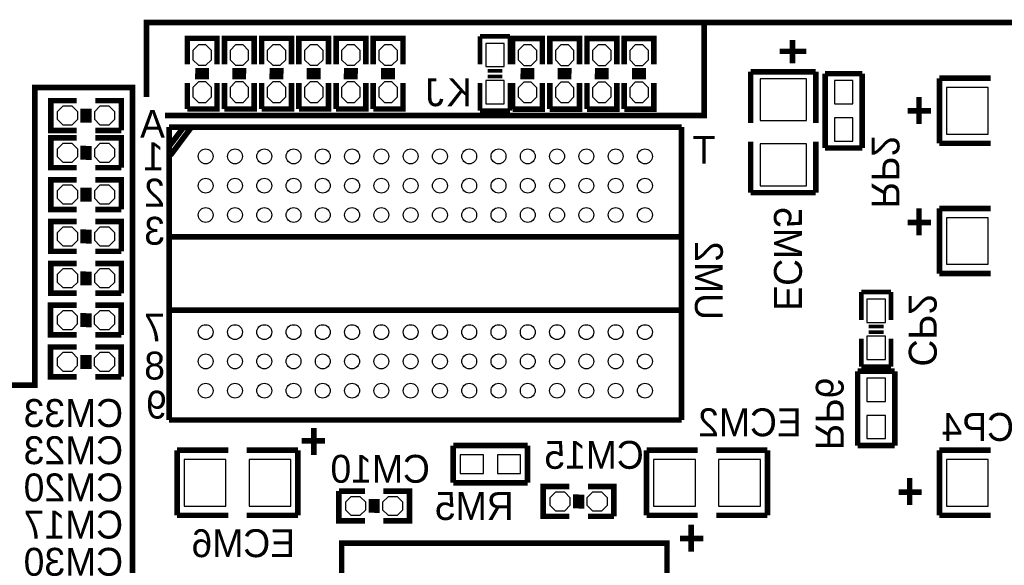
# Model space of a CAD drawing. Extents: x -86 to 498, y -49 to 361.
# Tile 6 of 11: x 41 to 68, y 41 to 56. Entities that reach past the tile are written whole.
import ezdxf

# ---------------------------------------------------------------- set-up
doc = ezdxf.new("R2010")
doc.units = 0
for name, color, linetype in [('BOARD_GEOMETR_SILKSCREEN_BOTTO', 1, 'CONTINUOUS'), ('PACKAGE_GEOMET_SILKSCREEN_BOTT', 3, 'CONTINUOUS'), ('PIN_BOTTOM', 4, 'CONTINUOUS'), ('REF_DES_SILKSCREEN_BOTTOM', 5, 'CONTINUOUS')]:
    doc.layers.add(name, color=color, linetype=linetype)

msp = doc.modelspace()

# ---------------------------------------------------------------- linework, layer by layer
at = {"layer": 'BOARD_GEOMETR_SILKSCREEN_BOTTO', "const_width": 0.1524}
for points in [[(44.45, 56.134), (73.152, 56.134), (73.152, 52.578), (87.122, 52.578), (87.122, 56.134), (44.45, 56.134), (44.45, 54.102)], [(44.958, 53.594), (59.69, 53.594), (59.69, 56.134)]]:
    msp.add_lwpolyline(points, dxfattribs=at)
for points in [[(44.069, 54.102), (44.069, 54.356), (41.402, 54.356), (41.402, 46.228), (40.64, 46.228), (40.64, 38.608), (44.069, 38.608)], [(50.546, 41.91), (58.674, 41.91), (58.674, 38.354), (49.784, 38.354), (49.784, 41.91)]]:
    msp.add_lwpolyline(points, close=True, dxfattribs=at)
at = {"layer": 'PACKAGE_GEOMET_SILKSCREEN_BOTT'}
for points, const_width in [([(45.5676, 54.991), (45.5676, 55.7022), (46.3804, 55.7022), (46.3804, 54.991)], 0.1524), ([(46.5836, 54.991), (46.5836, 55.7022), (47.3964, 55.7022), (47.3964, 54.991)], 0.1524), ([(47.5996, 54.991), (47.5996, 55.7022), (48.4124, 55.7022), (48.4124, 54.991)], 0.1524), ([(48.6156, 54.991), (48.6156, 55.7022), (49.4284, 55.7022), (49.4284, 54.991)], 0.1524), ([(49.6316, 54.991), (49.6316, 55.7022), (50.4444, 55.7022), (50.4444, 54.991)], 0.1524), ([(50.6476, 54.991), (50.6476, 55.7022), (51.4604, 55.7022), (51.4604, 54.991)], 0.1524), ([(53.594, 55.753), (53.5686, 55.753), (54.3814, 55.753)], 0.127), ([(53.5686, 54.991), (53.5686, 55.753)], 0.127), ([(54.3814, 55.753), (54.3814, 54.991)], 0.127), ([(54.45506, 54.98846), (54.45506, 55.69966), (55.26786, 55.69966), (55.26786, 54.98846)], 0.1524), ([(55.47106, 54.98846), (55.47106, 55.69966), (56.28386, 55.69966), (56.28386, 54.98846)], 0.1524), ([(56.48706, 54.98846), (56.48706, 55.69966), (57.29986, 55.69966), (57.29986, 54.98846)], 0.1524), ([(57.50306, 54.98846), (57.50306, 55.69966), (58.31586, 55.69966), (58.31586, 54.98846)], 0.1524), ([(62.103, 55.6514), (62.103, 55.0164)], 0.1524), ([(61.7474, 55.3466), (62.484, 55.3466)], 0.1524), ([(46.1645, 54.8132), (45.7835, 54.8132)], 0.1524), ([(47.1805, 54.8132), (46.7995, 54.8132)], 0.1524), ([(48.1965, 54.8132), (47.8155, 54.8132)], 0.1524), ([(49.2125, 54.8132), (48.8315, 54.8132)], 0.1524), ([(50.2285, 54.8132), (49.8475, 54.8132)], 0.1524), ([(51.2445, 54.8132), (50.8635, 54.8132)], 0.1524), ([(55.05196, 54.81066), (54.67096, 54.81066)], 0.1524), ([(56.06796, 54.81066), (55.68696, 54.81066)], 0.1524), ([(57.08396, 54.81066), (56.70296, 54.81066)], 0.1524), ([(58.09996, 54.81066), (57.71896, 54.81066)], 0.1524), ([(46.15942, 54.6608), (45.77842, 54.6608)], 0.1524), ([(47.17542, 54.6608), (46.79442, 54.6608)], 0.1524), ([(48.19142, 54.6608), (47.81042, 54.6608)], 0.1524), ([(49.20742, 54.6608), (48.82642, 54.6608)], 0.1524), ([(50.22342, 54.6608), (49.84242, 54.6608)], 0.1524), ([(51.23942, 54.6608), (50.85842, 54.6608)], 0.1524), ([(53.7718, 54.8132), (54.1782, 54.8132)], 0.1016), ([(53.7718, 54.6608), (54.1782, 54.6608)], 0.1016), ([(55.04688, 54.65826), (54.66588, 54.65826)], 0.1524), ([(56.06288, 54.65826), (55.68188, 54.65826)], 0.1524), ([(57.07888, 54.65826), (56.69788, 54.65826)], 0.1524), ([(58.09488, 54.65826), (57.71388, 54.65826)], 0.1524), ([(60.96, 54.7878), (62.738, 54.7878)], 0.1524), ([(60.96, 53.3908), (60.96, 54.7878)], 0.1524), ([(62.738, 54.7878), (62.738, 53.3908)], 0.1524), ([(64.008, 54.737), (62.992, 54.737)], 0.1524), ([(62.992, 54.737), (62.992, 52.705)], 0.1524), ([(64.008, 52.705), (64.008, 54.737)], 0.1524), ([(66.1162, 54.61), (67.5132, 54.61)], 0.1524), ([(66.1162, 52.832), (66.1162, 54.61)], 0.1524), ([(46.3804, 54.483), (46.3804, 53.7718), (45.5676, 53.7718)], 0.1524), ([(45.5676, 53.7718), (45.5676, 54.483)], 0.1524), ([(47.3964, 54.483), (47.3964, 53.7718), (46.5836, 53.7718)], 0.1524), ([(46.5836, 53.7718), (46.5836, 54.483)], 0.1524), ([(48.4124, 54.483), (48.4124, 53.7718), (47.5996, 53.7718)], 0.1524), ([(47.5996, 53.7718), (47.5996, 54.483)], 0.1524), ([(49.4284, 54.483), (49.4284, 53.7718), (48.6156, 53.7718)], 0.1524), ([(48.6156, 53.7718), (48.6156, 54.483)], 0.1524), ([(50.4444, 54.483), (50.4444, 53.7718), (49.6316, 53.7718)], 0.1524), ([(49.6316, 53.7718), (49.6316, 54.483)], 0.1524), ([(51.4604, 54.483), (51.4604, 53.7718), (50.6476, 53.7718)], 0.1524), ([(50.6476, 53.7718), (50.6476, 54.483)], 0.1524), ([(53.5686, 53.721), (53.5686, 54.483)], 0.127), ([(54.3814, 54.483), (54.3814, 53.721)], 0.127), ([(55.26786, 54.48046), (55.26786, 53.76926), (54.45506, 53.76926)], 0.1524), ([(54.45506, 53.76926), (54.45506, 54.48046)], 0.1524), ([(56.28386, 54.48046), (56.28386, 53.76926), (55.47106, 53.76926)], 0.1524), ([(55.47106, 53.76926), (55.47106, 54.48046)], 0.1524), ([(57.29986, 54.48046), (57.29986, 53.76926), (56.48706, 53.76926)], 0.1524), ([(56.48706, 53.76926), (56.48706, 54.48046)], 0.1524), ([(58.31586, 54.48046), (58.31586, 53.76926), (57.50306, 53.76926)], 0.1524), ([(57.50306, 53.76926), (57.50306, 54.48046)], 0.1524), ([(42.54754, 53.18506), (41.83634, 53.18506), (41.83634, 53.99786), (42.54754, 53.99786)], 0.1524), ([(43.05554, 53.99786), (43.76674, 53.99786), (43.76674, 53.18506)], 0.1524), ([(65.5574, 53.3654), (65.5574, 54.102)], 0.1524), ([(42.72534, 53.78196), (42.72534, 53.40096)], 0.1524), ([(42.87774, 53.77688), (42.87774, 53.39588)], 0.1524), ([(54.3814, 53.721), (53.5686, 53.721)], 0.127), ([(65.2526, 53.721), (65.8876, 53.721)], 0.1524), ([(43.76674, 53.18506), (43.05554, 53.18506)], 0.1524), ([(45.070014, 53.276246), (59.069986, 53.276246)], 0.1524), ([(45.070014, 45.276262), (45.070014, 53.276246)], 0.1524), ([(45.460412, 53.2638), (45.086524, 52.7685)], 0.1524), ([(45.104812, 52.5018), (45.6819, 53.276246)], 0.1524), ([(45.6819, 53.276246), (45.460412, 53.2638)], 0.1524), ([(59.069986, 53.276246), (59.069986, 45.276262)], 0.1524), ([(42.54754, 52.16906), (41.83634, 52.16906), (41.83634, 52.98186), (42.54754, 52.98186)], 0.1524), ([(43.05554, 52.98186), (43.76674, 52.98186), (43.76674, 52.16906)], 0.1524), ([(42.72534, 52.76596), (42.72534, 52.38496)], 0.1524), ([(42.87774, 52.76088), (42.87774, 52.37988)], 0.1524), ([(60.96, 52.8828), (60.96, 51.4858)], 0.1524), ([(62.738, 51.4858), (62.738, 52.8828)], 0.1524), ([(62.992, 52.705), (64.008, 52.705)], 0.1524), ([(67.5132, 52.832), (66.1162, 52.832)], 0.1524), ([(43.76674, 52.16906), (43.05554, 52.16906)], 0.1524), ([(42.54754, 51.02606), (41.83634, 51.02606), (41.83634, 51.83886), (42.54754, 51.83886)], 0.1524), ([(42.72534, 51.62296), (42.72534, 51.24196)], 0.1524), ([(42.87774, 51.61788), (42.87774, 51.23688)], 0.1524), ([(43.05554, 51.83886), (43.76674, 51.83886), (43.76674, 51.02606)], 0.1524), ([(60.96, 51.4858), (62.738, 51.4858)], 0.1524), ([(65.5574, 50.3174), (65.5574, 51.054)], 0.1524), ([(66.1162, 51.054), (67.5132, 51.054)], 0.1524), ([(66.1162, 49.276), (66.1162, 51.054)], 0.1524), ([(43.76674, 51.02606), (43.05554, 51.02606)], 0.1524), ([(42.54754, 49.88306), (41.83634, 49.88306), (41.83634, 50.69586), (42.54754, 50.69586)], 0.1524), ([(43.05554, 50.69586), (43.76674, 50.69586), (43.76674, 49.88306)], 0.1524), ([(65.2526, 50.673), (65.8876, 50.673)], 0.1524), ([(42.72534, 50.47996), (42.72534, 50.09896)], 0.1524), ([(42.87774, 50.47488), (42.87774, 50.09388)], 0.1524), ([(45.070014, 50.276252), (59.069986, 50.276252)], 0.1524), ([(43.76674, 49.88306), (43.05554, 49.88306)], 0.1524), ([(42.54754, 48.74006), (41.83634, 48.74006), (41.83634, 49.55286), (42.54754, 49.55286)], 0.1524), ([(43.05554, 49.55286), (43.76674, 49.55286), (43.76674, 48.74006)], 0.1524), ([(42.72534, 49.33696), (42.72534, 48.95596)], 0.1524), ([(42.87774, 49.33188), (42.87774, 48.95088)], 0.1524), ([(67.5132, 49.276), (66.1162, 49.276)], 0.1524), ([(43.76674, 48.74006), (43.05554, 48.74006)], 0.1524), ([(64.008, 48.768), (63.9826, 48.768), (64.7954, 48.768)], 0.127), ([(63.9826, 48.006), (63.9826, 48.768)], 0.127), ([(64.7954, 48.768), (64.7954, 48.006)], 0.127), ([(42.545, 47.5996), (41.8338, 47.5996), (41.8338, 48.4124), (42.545, 48.4124)], 0.1524), ([(43.053, 48.4124), (43.7642, 48.4124), (43.7642, 47.5996)], 0.1524), ([(42.7228, 48.1965), (42.7228, 47.8155)], 0.1524), ([(42.8752, 48.19142), (42.8752, 47.81042)], 0.1524), ([(45.070014, 48.276256), (59.069986, 48.276256)], 0.1524), ([(43.7642, 47.5996), (43.053, 47.5996)], 0.1524), ([(64.1858, 47.8282), (64.5922, 47.8282)], 0.1016), ([(64.1858, 47.6758), (64.5922, 47.6758)], 0.1016), ([(42.545, 46.4566), (41.8338, 46.4566), (41.8338, 47.2694), (42.545, 47.2694)], 0.1524), ([(43.053, 47.2694), (43.7642, 47.2694), (43.7642, 46.4566)], 0.1524), ([(63.9826, 46.736), (63.9826, 47.498)], 0.127), ([(64.7954, 47.498), (64.7954, 46.736)], 0.127), ([(42.7228, 47.0535), (42.7228, 46.6725)], 0.1524), ([(42.8752, 47.04842), (42.8752, 46.66742)], 0.1524), ([(64.897, 46.609), (63.881, 46.609)], 0.1524), ([(63.881, 46.609), (63.881, 44.577)], 0.1524), ([(64.7954, 46.736), (63.9826, 46.736)], 0.127), ([(64.897, 44.577), (64.897, 46.609)], 0.1524), ([(43.7642, 46.4566), (43.053, 46.4566)], 0.1524), ([(59.069986, 45.276262), (45.070014, 45.276262)], 0.1524), ([(49.022, 45.0596), (49.022, 44.323)], 0.1524), ([(49.3268, 44.704), (48.6918, 44.704)], 0.1524), ([(52.832, 44.577), (52.832, 43.561)], 0.1524), ([(54.864, 44.577), (52.832, 44.577)], 0.1524), ([(54.864, 43.561), (54.864, 44.577)], 0.1524), ([(63.881, 44.577), (64.897, 44.577)], 0.1524), ([(45.2882, 44.45), (45.2882, 42.672)], 0.1524), ([(46.6852, 44.45), (45.2882, 44.45)], 0.1524), ([(47.1932, 44.45), (48.5902, 44.45)], 0.1524), ([(48.5902, 44.45), (48.5902, 42.672)], 0.1524), ([(58.1152, 44.45), (59.5122, 44.45)], 0.1524), ([(58.1152, 42.672), (58.1152, 44.45)], 0.1524), ([(61.4172, 44.45), (60.0202, 44.45)], 0.1524), ([(61.4172, 42.672), (61.4172, 44.45)], 0.1524), ([(66.1162, 44.45), (67.5132, 44.45)], 0.1524), ([(66.1162, 42.672), (66.1162, 44.45)], 0.1524), ([(52.832, 43.561), (54.864, 43.561)], 0.1524), ([(65.3034, 42.9514), (65.3034, 43.688)], 0.1524), ([(50.419, 42.5196), (49.7078, 42.5196), (49.7078, 43.3324)], 0.1524), ([(49.7078, 43.3324), (50.419, 43.3324)], 0.1524), ([(50.927, 43.3324), (51.6382, 43.3324), (51.6382, 42.5196), (50.927, 42.5196)], 0.1524), ([(56.00446, 42.64406), (55.29326, 42.64406), (55.29326, 43.45686), (56.00446, 43.45686)], 0.1524), ([(56.18226, 43.24096), (56.18226, 42.85996)], 0.1524), ([(56.33466, 43.23588), (56.33466, 42.85488)], 0.1524), ([(56.51246, 43.45686), (57.22366, 43.45686), (57.22366, 42.64406)], 0.1524), ([(64.9986, 43.307), (65.6336, 43.307)], 0.1524), ([(50.5968, 42.74058), (50.5968, 43.12158)], 0.1524), ([(50.7492, 42.7355), (50.7492, 43.1165)], 0.1524), ([(45.2882, 42.672), (46.6852, 42.672)], 0.1524), ([(48.5902, 42.672), (47.1932, 42.672)], 0.1524), ([(57.22366, 42.64406), (56.51246, 42.64406)], 0.1524), ([(59.5122, 42.672), (58.1152, 42.672)], 0.1524), ([(60.0202, 42.672), (61.4172, 42.672)], 0.1524), ([(67.5132, 42.672), (66.1162, 42.672)], 0.1524), ([(59.3344, 41.6814), (59.3344, 42.418)], 0.1524), ([(59.0296, 42.037), (59.6646, 42.037)], 0.1524)]:
    msp.add_lwpolyline(points, dxfattribs=dict(at, const_width=const_width))
at = {"layer": 'PIN_BOTTOM'}
for points in [[(46.228, 55.372), (46.0756, 55.5244), (45.8724, 55.5244), (45.72, 55.372), (45.72, 55.118), (45.8724, 54.9656), (46.0756, 54.9656), (46.228, 55.118)], [(47.244, 55.372), (47.0916, 55.5244), (46.8884, 55.5244), (46.736, 55.372), (46.736, 55.118), (46.8884, 54.9656), (47.0916, 54.9656), (47.244, 55.118)], [(48.26, 55.372), (48.1076, 55.5244), (47.9044, 55.5244), (47.752, 55.372), (47.752, 55.118), (47.9044, 54.9656), (48.1076, 54.9656), (48.26, 55.118)], [(49.276, 55.372), (49.1236, 55.5244), (48.9204, 55.5244), (48.768, 55.372), (48.768, 55.118), (48.9204, 54.9656), (49.1236, 54.9656), (49.276, 55.118)], [(50.292, 55.372), (50.1396, 55.5244), (49.9364, 55.5244), (49.784, 55.372), (49.784, 55.118), (49.9364, 54.9656), (50.1396, 54.9656), (50.292, 55.118)], [(51.308, 55.372), (51.1556, 55.5244), (50.9524, 55.5244), (50.8, 55.372), (50.8, 55.118), (50.9524, 54.9656), (51.1556, 54.9656), (51.308, 55.118)], [(53.721, 54.9275), (54.229, 54.9275), (54.229, 55.5625), (53.721, 55.5625)], [(55.11546, 55.36946), (54.96306, 55.52186), (54.75986, 55.52186), (54.60746, 55.36946), (54.60746, 55.11546), (54.75986, 54.96306), (54.96306, 54.96306), (55.11546, 55.11546)], [(56.13146, 55.36946), (55.97906, 55.52186), (55.77586, 55.52186), (55.62346, 55.36946), (55.62346, 55.11546), (55.77586, 54.96306), (55.97906, 54.96306), (56.13146, 55.11546)], [(57.14746, 55.36946), (56.99506, 55.52186), (56.79186, 55.52186), (56.63946, 55.36946), (56.63946, 55.11546), (56.79186, 54.96306), (56.99506, 54.96306), (57.14746, 55.11546)], [(58.16346, 55.36946), (58.01106, 55.52186), (57.80786, 55.52186), (57.65546, 55.36946), (57.65546, 55.11546), (57.80786, 54.96306), (58.01106, 54.96306), (58.16346, 55.11546)], [(46.228, 54.356), (46.0756, 54.5084), (45.8724, 54.5084), (45.72, 54.356), (45.72, 54.102), (45.8724, 53.9496), (46.0756, 53.9496), (46.228, 54.102)], [(47.244, 54.356), (47.0916, 54.5084), (46.8884, 54.5084), (46.736, 54.356), (46.736, 54.102), (46.8884, 53.9496), (47.0916, 53.9496), (47.244, 54.102)], [(48.26, 54.356), (48.1076, 54.5084), (47.9044, 54.5084), (47.752, 54.356), (47.752, 54.102), (47.9044, 53.9496), (48.1076, 53.9496), (48.26, 54.102)], [(49.276, 54.356), (49.1236, 54.5084), (48.9204, 54.5084), (48.768, 54.356), (48.768, 54.102), (48.9204, 53.9496), (49.1236, 53.9496), (49.276, 54.102)], [(50.292, 54.356), (50.1396, 54.5084), (49.9364, 54.5084), (49.784, 54.356), (49.784, 54.102), (49.9364, 53.9496), (50.1396, 53.9496), (50.292, 54.102)], [(51.308, 54.356), (51.1556, 54.5084), (50.9524, 54.5084), (50.8, 54.356), (50.8, 54.102), (50.9524, 53.9496), (51.1556, 53.9496), (51.308, 54.102)], [(53.721, 53.9115), (54.229, 53.9115), (54.229, 54.5465), (53.721, 54.5465)], [(55.11546, 54.35346), (54.96306, 54.50586), (54.75986, 54.50586), (54.60746, 54.35346), (54.60746, 54.09946), (54.75986, 53.94706), (54.96306, 53.94706), (55.11546, 54.09946)], [(56.13146, 54.35346), (55.97906, 54.50586), (55.77586, 54.50586), (55.62346, 54.35346), (55.62346, 54.09946), (55.77586, 53.94706), (55.97906, 53.94706), (56.13146, 54.09946)], [(57.14746, 54.35346), (56.99506, 54.50586), (56.79186, 54.50586), (56.63946, 54.35346), (56.63946, 54.09946), (56.79186, 53.94706), (56.99506, 53.94706), (57.14746, 54.09946)], [(58.16346, 54.35346), (58.01106, 54.50586), (57.80786, 54.50586), (57.65546, 54.35346), (57.65546, 54.09946), (57.80786, 53.94706), (58.01106, 53.94706), (58.16346, 54.09946)], [(62.484, 54.5973), (61.214, 54.5973), (61.214, 53.4543), (62.484, 53.4543)], [(63.754, 54.5465), (63.246, 54.5465), (63.246, 53.9115), (63.754, 53.9115)], [(66.3067, 54.356), (66.3067, 53.086), (67.4497, 53.086), (67.4497, 54.356)], [(42.16654, 53.84546), (42.01414, 53.69306), (42.01414, 53.48986), (42.16654, 53.33746), (42.42054, 53.33746), (42.57294, 53.48986), (42.57294, 53.69306), (42.42054, 53.84546)], [(43.18254, 53.84546), (43.03014, 53.69306), (43.03014, 53.48986), (43.18254, 53.33746), (43.43654, 53.33746), (43.58894, 53.48986), (43.58894, 53.69306), (43.43654, 53.84546)], [(63.754, 53.5305), (63.246, 53.5305), (63.246, 52.8955), (63.754, 52.8955)], [(42.16654, 52.82946), (42.01414, 52.67706), (42.01414, 52.47386), (42.16654, 52.32146), (42.42054, 52.32146), (42.57294, 52.47386), (42.57294, 52.67706), (42.42054, 52.82946)], [(43.18254, 52.82946), (43.03014, 52.67706), (43.03014, 52.47386), (43.18254, 52.32146), (43.43654, 52.32146), (43.58894, 52.47386), (43.58894, 52.67706), (43.43654, 52.82946)], [(62.484, 52.8193), (61.214, 52.8193), (61.214, 51.6763), (62.484, 51.6763)], [(42.16654, 51.68646), (42.01414, 51.53406), (42.01414, 51.33086), (42.16654, 51.17846), (42.42054, 51.17846), (42.57294, 51.33086), (42.57294, 51.53406), (42.42054, 51.68646)], [(43.18254, 51.68646), (43.03014, 51.53406), (43.03014, 51.33086), (43.18254, 51.17846), (43.43654, 51.17846), (43.58894, 51.33086), (43.58894, 51.53406), (43.43654, 51.68646)], [(66.3067, 50.8), (66.3067, 49.53), (67.4497, 49.53), (67.4497, 50.8)], [(42.16654, 50.54346), (42.01414, 50.39106), (42.01414, 50.18786), (42.16654, 50.03546), (42.42054, 50.03546), (42.57294, 50.18786), (42.57294, 50.39106), (42.42054, 50.54346)], [(43.18254, 50.54346), (43.03014, 50.39106), (43.03014, 50.18786), (43.18254, 50.03546), (43.43654, 50.03546), (43.58894, 50.18786), (43.58894, 50.39106), (43.43654, 50.54346)], [(42.16654, 49.40046), (42.01414, 49.24806), (42.01414, 49.04486), (42.16654, 48.89246), (42.42054, 48.89246), (42.57294, 49.04486), (42.57294, 49.24806), (42.42054, 49.40046)], [(43.18254, 49.40046), (43.03014, 49.24806), (43.03014, 49.04486), (43.18254, 48.89246), (43.43654, 48.89246), (43.58894, 49.04486), (43.58894, 49.24806), (43.43654, 49.40046)], [(64.135, 47.9425), (64.643, 47.9425), (64.643, 48.5775), (64.135, 48.5775)], [(42.164, 48.26), (42.0116, 48.1076), (42.0116, 47.9044), (42.164, 47.752), (42.418, 47.752), (42.5704, 47.9044), (42.5704, 48.1076), (42.418, 48.26)], [(43.18, 48.26), (43.0276, 48.1076), (43.0276, 47.9044), (43.18, 47.752), (43.434, 47.752), (43.5864, 47.9044), (43.5864, 48.1076), (43.434, 48.26)], [(64.135, 46.9265), (64.643, 46.9265), (64.643, 47.5615), (64.135, 47.5615)], [(42.164, 47.117), (42.0116, 46.9646), (42.0116, 46.7614), (42.164, 46.609), (42.418, 46.609), (42.5704, 46.7614), (42.5704, 46.9646), (42.418, 47.117)], [(43.18, 47.117), (43.0276, 46.9646), (43.0276, 46.7614), (43.18, 46.609), (43.434, 46.609), (43.5864, 46.7614), (43.5864, 46.9646), (43.434, 47.117)], [(64.643, 46.4185), (64.135, 46.4185), (64.135, 45.7835), (64.643, 45.7835)], [(64.643, 45.4025), (64.135, 45.4025), (64.135, 44.7675), (64.643, 44.7675)], [(46.6217, 42.926), (46.6217, 44.196), (45.4787, 44.196), (45.4787, 42.926)], [(48.3997, 42.926), (48.3997, 44.196), (47.2567, 44.196), (47.2567, 42.926)], [(53.0225, 44.323), (53.0225, 43.815), (53.6575, 43.815), (53.6575, 44.323)], [(54.0385, 44.323), (54.0385, 43.815), (54.6735, 43.815), (54.6735, 44.323)], [(58.3057, 44.196), (58.3057, 42.926), (59.4487, 42.926), (59.4487, 44.196)], [(60.0837, 44.196), (60.0837, 42.926), (61.2267, 42.926), (61.2267, 44.196)], [(66.3067, 44.196), (66.3067, 42.926), (67.4497, 42.926), (67.4497, 44.196)], [(50.292, 42.672), (50.4444, 42.8244), (50.4444, 43.0276), (50.292, 43.18), (50.038, 43.18), (49.8856, 43.0276), (49.8856, 42.8244), (50.038, 42.672)], [(51.308, 42.672), (51.4604, 42.8244), (51.4604, 43.0276), (51.308, 43.18), (51.054, 43.18), (50.9016, 43.0276), (50.9016, 42.8244), (51.054, 42.672)], [(55.62346, 43.30446), (55.47106, 43.15206), (55.47106, 42.94886), (55.62346, 42.79646), (55.87746, 42.79646), (56.02986, 42.94886), (56.02986, 43.15206), (55.87746, 43.30446)], [(56.63946, 43.30446), (56.48706, 43.15206), (56.48706, 42.94886), (56.63946, 42.79646), (56.89346, 42.79646), (57.04586, 42.94886), (57.04586, 43.15206), (56.89346, 43.30446)]]:
    msp.add_lwpolyline(points, close=True, dxfattribs=at)
for centre in [(46.070012, 52.4764), (46.869858, 52.4764), (47.669958, 52.4764), (48.470058, 52.4764), (49.269904, 52.4764), (50.070004, 52.4764), (50.86985, 52.4764), (51.66995, 52.4764), (52.47005, 52.4764), (53.269896, 52.4764), (54.069996, 52.4764), (54.870096, 52.4764), (55.669942, 52.4764), (56.470042, 52.4764), (57.269888, 52.4764), (58.069988, 52.4764), (46.070012, 51.6763), (46.869858, 51.6763), (47.669958, 51.6763), (48.470058, 51.6763), (49.269904, 51.6763), (50.070004, 51.6763), (50.86985, 51.6763), (51.66995, 51.6763), (52.47005, 51.6763), (53.269896, 51.6763), (54.069996, 51.6763), (54.870096, 51.6763), (55.669942, 51.6763), (56.470042, 51.6763), (57.269888, 51.6763), (58.069988, 51.6763), (46.070012, 50.8762), (46.869858, 50.8762), (47.669958, 50.8762), (48.470058, 50.8762), (49.269904, 50.8762), (50.070004, 50.8762), (50.86985, 50.8762), (51.66995, 50.8762), (52.47005, 50.8762), (53.269896, 50.8762), (54.069996, 50.8762), (54.870096, 50.8762), (55.669942, 50.8762), (56.470042, 50.8762), (57.269888, 50.8762), (58.069988, 50.8762), (46.070012, 47.676308), (46.869858, 47.676308), (47.669958, 47.676308), (48.470058, 47.676308), (49.269904, 47.676308), (50.070004, 47.676308), (50.86985, 47.676308), (51.66995, 47.676308), (52.47005, 47.676308), (53.269896, 47.676308), (54.069996, 47.676308), (54.870096, 47.676308), (55.669942, 47.676308), (56.470042, 47.676308), (57.269888, 47.676308), (58.069988, 47.676308), (46.070012, 46.876208), (46.869858, 46.876208), (47.669958, 46.876208), (48.470058, 46.876208), (49.269904, 46.876208), (50.070004, 46.876208), (50.86985, 46.876208), (51.66995, 46.876208), (52.47005, 46.876208), (53.269896, 46.876208), (54.069996, 46.876208), (54.870096, 46.876208), (55.669942, 46.876208), (56.470042, 46.876208), (57.269888, 46.876208), (58.069988, 46.876208), (46.070012, 46.076362), (46.869858, 46.076362), (47.669958, 46.076362), (48.470058, 46.076362), (49.269904, 46.076362), (50.070004, 46.076362), (50.86985, 46.076362), (51.66995, 46.076362), (52.47005, 46.076362), (53.269896, 46.076362), (54.069996, 46.076362), (54.870096, 46.076362), (55.669942, 46.076362), (56.470042, 46.076362), (57.269888, 46.076362), (58.069988, 46.076362)]:
    msp.add_circle(centre, 0.2032, dxfattribs=at)

# ---------------------------------------------------------------- texts
at = {"layer": 'PACKAGE_GEOMET_SILKSCREEN_BOTT', "text_generation_flag": 2}
for s, p in [('J', (52.578, 53.848)), ('K', (53.34, 53.848)), ('A', (44.958, 52.9844)), ('T', (59.9948, 52.2732)), ('1', (44.9326, 52.0954)), ('2', (44.958, 51.1048)), ('3', (44.958, 50.0634)), ('7', (44.958, 47.4218)), ('8', (44.958, 46.3804)), ('9', (45.0088, 45.3136))]:
    msp.add_text(s, height=0.762, dxfattribs=at).set_placement(p)
at = {"layer": 'REF_DES_SILKSCREEN_BOTTOM', "text_generation_flag": 2}
for s, p in [('RP2', (64.262, 51.054)), ('ECM5', (61.595, 48.26)), ('UM2', (59.436, 48.006)), ('CP2', (65.278, 46.736)), ('RP6', (62.738, 44.45))]:
    msp.add_text(s, height=0.762, rotation=270, dxfattribs=at).set_placement(p)
for s, p in [('CM33', (43.815, 45.085)), ('ECM2', (62.357, 44.831)), ('ECP4', (68.834, 44.704)), ('CM23', (43.815, 44.069)), ('CM15', (58.039, 43.942)), ('CM10', (52.197, 43.561)), ('CM20', (43.815, 43.053)), ('RM5', (54.483, 42.545)), ('CM17', (43.815, 42.037)), ('ECM6', (48.514, 41.529)), ('CM30', (43.815, 41.021))]:
    msp.add_text(s, height=0.762, dxfattribs=at).set_placement(p)

doc.saveas('drawing.dxf')
